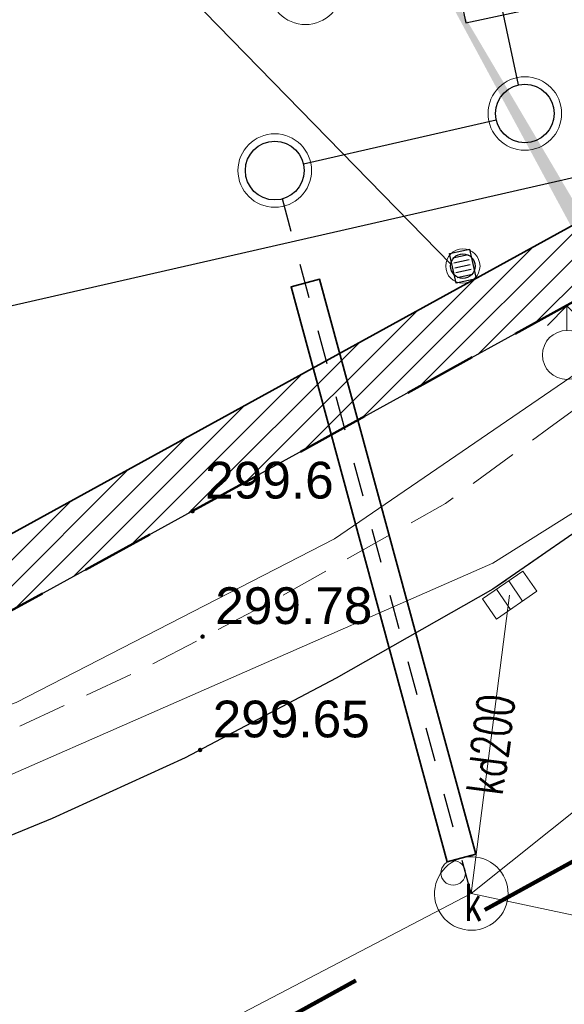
# Model space of a CAD drawing. Header units: metres. Extents: x 6567600 to 13135881, y 5574237 to 11149086.
# Tile 18 of 120: x 6567911 to 6567922, y 5574373 to 5574393. Entities that reach past the tile are written whole.
import ezdxf
from ezdxf.enums import TextEntityAlignment as Align

# ---------------------------------------------------------------- set-up
doc = ezdxf.new("R2010")
doc.units = ezdxf.units.M
for name, pattern in [('zzzxref_260316$0$_MDCP$0$2.0_1.0', [3, 2, -1]), ('zzzxref_260316$0$_MDCP$0$L_0_03', [1, 0.5, -0.5]), ('zzzxref_260316$0$_MDCP$0$L_0_04', [1.5, 1, -0.5]), ('zzzxref_260316$0$KOR', [1.4, 0.7, -0.7]), ('zzzxref_260316$0$PR1183 Chorzów Metalowców V09_TT$0$Kropki przerywana 1', [2.5, 1.5, -1])]:
    doc.linetypes.add(name, pattern=pattern)
for name, color, linetype, lineweight in [('zzzxref_260316$0$_MDCP$0$EGB_DzialkaEwidencyjna', 7, 'Continuous', 18), ('zzzxref_260316$0$_MDCP$0$EGB_Klasouzytek', 92, 'Continuous', 18), ('zzzxref_260316$0$_MDCP$0$EGB_KonturUzytkuGruntowego', 92, 'Continuous', 18), ('zzzxref_260316$0$_MDCP$0$GES_InneUrzadzeniaTowarzyszace', 7, 'Continuous', 18), ('zzzxref_260316$0$_MDCP$0$GES_InneUrzadzeniaTowarzyszace_P', 7, 'Continuous', 18), ('zzzxref_260316$0$_MDCP$0$GES_PrzewodElektroenergetyczny', 1, 'Continuous', 18), ('zzzxref_260316$0$_MDCP$0$GES_UrzadzeniaSiecKanalizacyjna_P', 7, 'Continuous', 18), ('zzzxref_260316$0$_MDCP$0$GES_UrzadzeniaSiecWodociagowa_P', 7, 'Continuous', 18), ('zzzxref_260316$0$_MDCP$0$OT_Komunikacja', 7, 'Continuous', 18), ('zzzxref_260316$0$_MDCP$0$OTRN', 7, 'Continuous', 13), ('zzzxref_260316$0$_MDCP$0$OTRS', 7, 'Continuous', 13), ('zzzxref_260316$0$_MDCP$0$OTRS_O', 7, 'Continuous', 20), ('zzzxref_260316$0$_MDCP$0$Z_GRANICE SPRAWDZONE', 100, 'Continuous', 30), ('zzzxref_260316$0$_MDCP$0$Z_ZAKRES', 214, 'Continuous', 90), ('zzzxref_260316$0$_MDCP$1$GES_PrzewodKanalizacyjny', 36, 'Continuous', 18), ('zzzxref_260316$0$_MDCP$1$GES_PrzewodWodociagowy', 5, 'Continuous', 18), ('zzzxref_260316$0$_TT_KAN_D', 96, 'Continuous', 25), ('zzzxref_260316$0$_TT_KAN_D_PRZYLACZE', 94, 'zzzxref_260316$0$KOR', 25), ('zzzxref_260316$0$_TT_KAN_D_WPUST', 7, 'Continuous', 25), ('zzzxref_260316$0$_TT_KAN_S_ZEWN', 34, 'Continuous', 25), ('zzzxref_260316$0$_TT_RO', 7, 'Continuous', 35)]:
    doc.layers.add(name, color=color, linetype=linetype, lineweight=lineweight)
for name, color, linetype in [('zzzxref_260316$0$_MDCP$0$OTRN_O', 7, 'Continuous'), ('zzzxref_260316$0$PR1183 Chorzów Metalowców V09_TT$0$FORMA - Arch 01 - PZT 0 ZAKRES OPRACOWANIA', 7, 'Continuous'), ('zzzxref_260316$0$PR1183 Chorzów Metalowców V09_TT$0$FORMA - Arch 01 - PZT 1 Strefy', 7, 'Continuous'), ('zzzxref_260316$0$PR1183 Chorzów Metalowców V09_TT$0$FORMA - Arch 01 - PZT-3 Zagospodarowanie', 7, 'Continuous')]:
    doc.layers.add(name, color=color, linetype=linetype)
doc.styles.add('zzzxref_260316$0$$TD_AUDIT_GENERATED_(9E133)', font='simplex.shx')
doc.styles.add('zzzxref_260316$0$$TD_AUDIT_GENERATED_(9E16A)', font='arial.ttf', dxfattribs={"width": 0.9})

# ---------------------------------------------------------------- blocks, each defined once
blk = doc.blocks.new('zzzxref_260316$0$_MDCP$0$OTRS')
at = {"layer": 'zzzxref_260316$0$_MDCP$0$OTRS', "color": 0, "lineweight": -3, "const_width": 0.09}
blk.add_lwpolyline([(-0.045, 0, 1), (0.045, 0, 1)], format="xyb", close=True, dxfattribs=at)
at = {"layer": 'zzzxref_260316$0$_MDCP$0$OTRS_O', "color": 0, "style": 'zzzxref_260316$0$$TD_AUDIT_GENERATED_(9E16A)'}
blk.add_attdef('RZEDNA', (0.514, 0.515), '', height=1.5, dxfattribs=at)
blk = doc.blocks.new('zzzxref_260316$0$_MDCP$0$OTRN')
at = {"layer": 'zzzxref_260316$0$_MDCP$0$OTRN', "color": 0, "const_width": 0.09}
blk.add_lwpolyline([(-0.045, 0, 1), (0.045, 0, 1)], format="xyb", close=True, dxfattribs=at)
at = {"layer": 'zzzxref_260316$0$_MDCP$0$OTRN_O', "color": 0, "style": 'zzzxref_260316$0$$TD_AUDIT_GENERATED_(9E16A)'}
blk.add_attdef('RZEDNA', (0.514, 0.515), '', height=1.5, dxfattribs=at)
blk = doc.blocks.new('zzzxref_260316$0$_MDCP$0$other_SUWH')
at = {"color": 0, "linetype": 'Continuous', "lineweight": 18, "flags": 128}
for points in [[(0, 2), (-0.8, 1.2)], [(0, 1), (0, 2)], [(0, 2), (0.8, 1.2)]]:
    blk.add_lwpolyline(points, dxfattribs=at)
at = {"color": 0, "linetype": 'Continuous', "lineweight": 18}
blk.add_circle((0, 0), 1, dxfattribs=at)
blk = doc.blocks.new('zzzxref_260316$0$_MDCP$0$other_SUKK')
at = {"color": 0, "linetype": 'Continuous', "lineweight": 18, "flags": 128}
blk.add_lwpolyline([(1, 0.5), (1, -0.5), (-1, -0.5), (-1, 0.5), (1, 0.5)], close=True, dxfattribs=at)
for points in [[(-0.3, 0.5), (-0.3, -0.5)], [(0.3, 0.5), (0.3, -0.5)]]:
    blk.add_lwpolyline(points, dxfattribs=at)
blk = doc.blocks.new('zzzxref_260316$0$_MDCP$0$other_SUPW_O')
at = {"color": 0, "linetype": 'Continuous', "lineweight": 18}
blk.add_circle((0, 0), 0.5, dxfattribs=at)
blk = doc.blocks.new('zzzxref_260316')
at = {"layer": 'zzzxref_260316$0$PR1183 Chorzów Metalowców V09_TT$0$FORMA - Arch 01 - PZT 1 Strefy', "linetype": 'Continuous', "lineweight": 0, "true_color": 0x577933}
h = blk.add_hatch(dxfattribs=at)
h.set_pattern_fill('ANSI31', color=77, scale=3, style=0)
h.set_pattern_definition([(45, (0, 1.2501), (-0.265165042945, 0.265165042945), [])])
h.paths.add_polyline_path([(6567874.014, 5574370.037), (6567903.73, 5574376.76), (6567926.87, 5574389.48), (6567941.769, 5574411.258), (6567945.87, 5574426.93), (6567946.274, 5574439.041), (6567944.961, 5574439.568), (6567943.09, 5574448.275), (6567939.696, 5574459.298), (6567938.856, 5574458.437), (6567945.454, 5574427.738), (6567940.566, 5574426.687), (6567942.208, 5574419.044, -0.198349), (6567940.833, 5574411.513), (6567926.815, 5574391.018), (6567903.433, 5574378.164), (6567873.643, 5574371.762)])
at = {"layer": 'zzzxref_260316$0$PR1183 Chorzów Metalowców V09_TT$0$FORMA - Arch 01 - PZT-3 Zagospodarowanie', "linetype": 'Continuous', "lineweight": 5}
blk.add_hatch(color=7, dxfattribs=at).paths.add_polyline_path([(6567922.663, 5574388.735), (6567918.702, 5574395.441), (6567922.394, 5574388.587)])
at = {"layer": 'zzzxref_260316$0$_MDCP$0$EGB_DzialkaEwidencyjna', "linetype": 'Continuous', "lineweight": 18}
for p, q in [((6567870.09, 5574563.29), (6567937.22, 5574576.21)), ((6567937.22, 5574576.21), (6567953.2, 5574485.85)), ((6567849.51, 5574552.26), (6567921.55, 5574569.11)), ((6567921.55, 5574569.11), (6567849.51, 5574552.26)), ((6567921.55, 5574569.11), (6567946.41, 5574443.1)), ((6567946.41, 5574443.1), (6567921.55, 5574569.11)), ((6567848.19, 5574557.83), (6567870.09, 5574563.29)), ((6567849.51, 5574552.26), (6567848.19, 5574557.83)), ((6567830.11, 5574547.72), (6567849.51, 5574552.26)), ((6567829, 5574518.49), (6567830.11, 5574547.72)), ((6567851.37, 5574441.53), (6567829, 5574518.49)), ((6567953.2, 5574485.85), (6567954.34, 5574479.4)), ((6567954.34, 5574479.4), (6567964.63, 5574421.22)), ((6567946.41, 5574443.1), (6567945.87, 5574426.93)), ((6567945.87, 5574426.93), (6567946.41, 5574443.1)), ((6567857.95, 5574413.39), (6567851.37, 5574441.53)), ((6567945.87, 5574426.93), (6567941.78, 5574411.28)), ((6567941.78, 5574411.28), (6567945.87, 5574426.93)), ((6567964.63, 5574421.22), (6567961.98, 5574385.01)), ((6567864.17, 5574367.81), (6567857.95, 5574413.39)), ((6567941.78, 5574411.28), (6567926.87, 5574389.48)), ((6567926.87, 5574389.48), (6567941.78, 5574411.28)), ((6567926.87, 5574389.48), (6567903.73, 5574376.76)), ((6567903.73, 5574376.76), (6567926.87, 5574389.48)), ((6567961.98, 5574385.01), (6567940.38, 5574379.35)), ((6567940.38, 5574379.35), (6567927.03, 5574350.99)), ((6567903.73, 5574376.76), (6567864.17, 5574367.81)), ((6567864.17, 5574367.81), (6567903.73, 5574376.76)), ((6567869.98, 5574345.11), (6567864.17, 5574367.81)), ((6567921.32, 5574359.06), (6567869.98, 5574345.11)), ((6567923.464, 5574348.631), (6567921.32, 5574359.06)), ((6567927.03, 5574350.99), (6567923.464, 5574348.631))]:
    blk.add_line(p, q, dxfattribs=at)
at = {"layer": 'zzzxref_260316$0$_MDCP$0$EGB_Klasouzytek', "lineweight": 18}
blk.add_lwpolyline([(6567903.73, 5574376.76), (6567926.87, 5574389.48)], dxfattribs=at)
at = {"layer": 'zzzxref_260316$0$_MDCP$0$EGB_KonturUzytkuGruntowego', "linetype": 'zzzxref_260316$0$_MDCP$0$L_0_03', "lineweight": 18}
blk.add_lwpolyline([(6567903.73, 5574376.76), (6567926.87, 5574389.48)], dxfattribs=at)
at = {"layer": 'zzzxref_260316$0$_MDCP$0$GES_InneUrzadzeniaTowarzyszace', "color": 36, "linetype": 'Continuous', "lineweight": 18, "flags": 128}
blk.add_lwpolyline([(6567920.292, 5574374.223), (6567920.216, 5574374.234), (6567920.141, 5574374.253), (6567920.068, 5574374.279), (6567919.999, 5574374.313), (6567919.933, 5574374.354), (6567919.872, 5574374.401), (6567919.816, 5574374.454), (6567919.766, 5574374.513), (6567919.722, 5574374.576), (6567919.685, 5574374.644), (6567919.655, 5574374.715), (6567919.632, 5574374.789), (6567919.618, 5574374.864), (6567919.611, 5574374.941), (6567919.612, 5574375.019), (6567919.621, 5574375.095), (6567919.637, 5574375.171), (6567919.662, 5574375.244), (6567919.694, 5574375.314), (6567919.732, 5574375.381), (6567919.778, 5574375.443), (6567919.83, 5574375.501), (6567919.887, 5574375.552), (6567919.949, 5574375.598), (6567920.016, 5574375.637), (6567920.086, 5574375.669), (6567920.16, 5574375.693), (6567920.235, 5574375.71), (6567920.312, 5574375.719), (6567920.389, 5574375.72), (6567920.466, 5574375.713), (6567920.542, 5574375.698), (6567920.616, 5574375.675), (6567920.687, 5574375.645), (6567920.754, 5574375.608), (6567920.818, 5574375.564), (6567920.877, 5574375.514), (6567920.93, 5574375.458), (6567920.977, 5574375.397), (6567921.017, 5574375.331), (6567921.051, 5574375.262), (6567921.077, 5574375.189), (6567921.096, 5574375.114), (6567921.107, 5574375.038), (6567921.11, 5574374.961), (6567921.105, 5574374.884), (6567921.092, 5574374.807), (6567921.071, 5574374.733), (6567921.043, 5574374.661), (6567921.008, 5574374.592), (6567920.966, 5574374.528), (6567920.917, 5574374.468), (6567920.862, 5574374.413), (6567920.802, 5574374.365), (6567920.738, 5574374.322), (6567920.669, 5574374.287), (6567920.597, 5574374.259), (6567920.523, 5574374.238), (6567920.447, 5574374.225), (6567920.37, 5574374.22)], close=True, dxfattribs=at)
at = {"layer": 'zzzxref_260316$0$_MDCP$0$GES_PrzewodElektroenergetyczny', "color": 1, "linetype": 'Continuous', "lineweight": 18, "flags": 128}
blk.add_lwpolyline([(6567865.43, 5574365.71), (6567866.05, 5574365.89), (6567896.56, 5574374.5), (6567904.27, 5574376.45), (6567911.08, 5574378.87), (6567917.57, 5574382.21), (6567923.68, 5574386.39), (6567927.96, 5574390.03), (6567932.71, 5574394.95), (6567937.44, 5574401.32), (6567941.37, 5574408.93), (6567944.03, 5574416.87), (6567946.43, 5574428.12), (6567947.07, 5574438.02), (6567946.76, 5574445.07), (6567943.54, 5574465.05), (6567937.11, 5574496.16), (6567934.67, 5574502.03), (6567928.51, 5574535.24), (6567922.19, 5574569.25)], dxfattribs=at)
at = {"layer": 'zzzxref_260316$0$_MDCP$0$OT_Komunikacja', "color": 7, "linetype": 'Continuous', "lineweight": 25, "flags": 128}
blk.add_lwpolyline([(6567934.465, 5574393.243), (6567932.327, 5574390.844), (6567928.971, 5574387.543), (6567926.768, 5574385.598), (6567925.032, 5574384.195), (6567923.337, 5574382.935), (6567920.797, 5574381.179), (6567917.606, 5574379.366), (6567914.527, 5574377.737), (6567911.816, 5574376.502), (6567909.558, 5574375.579), (6567907.269, 5574374.816), (6567903.606, 5574373.672), (6567899.382, 5574372.528), (6567894.891, 5574371.274), (6567878.894, 5574366.917), (6567867.949, 5574363.87)], dxfattribs=at)
at = {"layer": 'zzzxref_260316$0$_MDCP$0$OT_Komunikacja', "color": 7, "linetype": 'zzzxref_260316$0$_MDCP$0$L_0_04', "lineweight": 18, "flags": 128}
blk.add_lwpolyline([(6567947.515, 5574455.698), (6567948.396, 5574450.424), (6567948.648, 5574448.732), (6567948.975, 5574446.476), (6567949.265, 5574444.281), (6567949.478, 5574440.508), (6567949.478, 5574438.827), (6567949.548, 5574436.345), (6567949.466, 5574434.494), (6567949.331, 5574431.506), (6567949.013, 5574428.567), (6567948.397, 5574424.452), (6567947.845, 5574421.592), (6567946.958, 5574417.848), (6567946.194, 5574415.206), (6567944.955, 5574411.463), (6567944.22, 5574409.565), (6567943.335, 5574407.431), (6567941.896, 5574404.446), (6567940.723, 5574402.331), (6567939.781, 5574400.677), (6567938.516, 5574398.665), (6567936.744, 5574396.084), (6567934.465, 5574393.243), (6567932.327, 5574390.844), (6567928.971, 5574387.543), (6567926.7, 5574385.54), (6567925.032, 5574384.195), (6567923.337, 5574382.935), (6567920.797, 5574381.179), (6567917.606, 5574379.366), (6567914.527, 5574377.737), (6567911.816, 5574376.502), (6567909.558, 5574375.579), (6567907.269, 5574374.816), (6567903.606, 5574373.672), (6567899.382, 5574372.528), (6567894.891, 5574371.274), (6567878.894, 5574366.917), (6567867.949, 5574363.87), (6567863.154, 5574362.61), (6567857.11, 5574361.35), (6567856.863, 5574364.456), (6567856.582, 5574368.039), (6567856.09, 5574372.83), (6567857, 5574372.9), (6567856.31, 5574378.9), (6567855.79, 5574382.87), (6567855.18, 5574386.83), (6567854.51, 5574390.76), (6567853.78, 5574394.71), (6567853.05, 5574398.63), (6567852.19, 5574402.6), (6567849.76, 5574413.26), (6567849.89, 5574414.22), (6567851.83, 5574414.67), (6567851.37, 5574416.66), (6567854.58, 5574417.42), (6567850.88, 5574432.39), (6567845.96, 5574431.22), (6567840.92, 5574450.67), (6567838.96, 5574456.25), (6567831.07, 5574490.06), (6567830.27, 5574495.98), (6567829, 5574501.83), (6567827.92, 5574506.7), (6567826.86, 5574511.56), (6567826.08, 5574515.52), (6567825.4, 5574519.47), (6567824.95, 5574522.44), (6567824.5, 5574526.43), (6567824.25, 5574529.43), (6567824.08, 5574532.42), (6567824.01, 5574536.4), (6567824.25, 5574539.41), (6567825.44, 5574545.29), (6567826.09, 5574547.18), (6567826.92, 5574548.98), (6567827.87, 5574550.71), (6567829, 5574552.37), (6567849.24, 5574556.86), (6567847.84, 5574562.43), (6567850.42, 5574563.07), (6567851, 5574562.82), (6567857.08, 5574558.64), (6567878.36, 5574563.51), (6567907.32, 5574570.28), (6567907.73, 5574567.88), (6567878.94, 5574561.2), (6567857.62, 5574556.33), (6567833.07, 5574550.68), (6567832.17, 5574550.48), (6567830.79, 5574549.8), (6567829.67, 5574548.79), (6567828.68, 5574547.02), (6567827.68, 5574544.22), (6567827.06, 5574541.37), (6567826.61, 5574538.33), (6567826.47, 5574535.3), (6567826.62, 5574531.27), (6567826.93, 5574527.32), (6567827.29, 5574523.8), (6567827.81, 5574520.34), (6567828.64, 5574515.44), (6567829.22, 5574512.47), (6567831.34, 5574502.7), (6567832, 5574502.04), (6567832.86, 5574501.86), (6567835.48, 5574490.39), (6567838.69, 5574476.72), (6567840.94, 5574477.22), (6567842.1, 5574472.29), (6567839.84, 5574471.76), (6567843.24, 5574457.14), (6567846.41, 5574443.89), (6567846.82, 5574442.27), (6567847.04, 5574441.61), (6567847.42, 5574441.08), (6567847.97, 5574440.71), (6567848.63, 5574440.56), (6567849.32, 5574440.61), (6567851.19, 5574441.04), (6567854.02, 5574429.39), (6567857.72, 5574414.07), (6567855.38, 5574413.53), (6567854.43, 5574412.7), (6567853.63, 5574411.68), (6567853.17, 5574410.72), (6567853.12, 5574409.71), (6567854.26, 5574404.84), (6567855.51, 5574399), (6567857.01, 5574391.2), (6567857.79, 5574386.18), (6567858.35, 5574382.21), (6567859.02, 5574377.27), (6567859.909, 5574368.887), (6567860.055, 5574367.78), (6567860.402, 5574366.895), (6567861.348, 5574365.757), (6567862.743, 5574365.112), (6567863.812, 5574364.983), (6567864.873, 5574365.082), (6567875.385, 5574368.045), (6567887.169, 5574371.344), (6567894.86, 5574373.433), (6567904.193, 5574375.979), (6567909.986, 5574377.842), (6567913.714, 5574379.575), (6567916.29, 5574380.93), (6567919.833, 5574382.929), (6567921.94, 5574384.465), (6567924.837, 5574386.597), (6567926.974, 5574388.488), (6567928.91, 5574390.273), (6567932.797, 5574394.443), (6567936.263, 5574399.014), (6567938.789, 5574403.047), (6567940.719, 5574406.619), (6567942.6, 5574410.97), (6567944.237, 5574415.951), (6567945.095, 5574418.932), (6567946.005, 5574422.667), (6567946.916, 5574428.255), (6567947.357, 5574433.537), (6567947.446, 5574438.626), (6567947.184, 5574444.294), (6567946.685, 5574448.233), (6567946.054, 5574452.175), (6567945.029, 5574458.386), (6567942.856, 5574469.729), (6567945.871, 5574465.435)], close=True, dxfattribs=at)
at = {"layer": 'zzzxref_260316$0$_MDCP$0$Z_GRANICE SPRAWDZONE', "linetype": 'ByBlock', "flags": 128}
blk.add_lwpolyline([(6567830.11, 5574547.72), (6567849.531, 5574552.262), (6567921.55, 5574569.11), (6567946.41, 5574443.1), (6567945.87, 5574426.93), (6567941.769, 5574411.258), (6567926.87, 5574389.48), (6567903.73, 5574376.76), (6567864.17, 5574367.81), (6567857.95, 5574413.39), (6567851.37, 5574441.53), (6567829, 5574518.49), (6567830.11, 5574547.72)], dxfattribs=at)
at = {"layer": 'zzzxref_260316$0$_MDCP$0$Z_ZAKRES', "linetype": 'zzzxref_260316$0$_MDCP$0$2.0_1.0', "lineweight": 140, "ltscale": 3}
blk.add_lwpolyline([(6567820.407, 5574555.719), (6567847.232, 5574561.997), (6567929.356, 5574581.206), (6567956.443, 5574443.911), (6567955.827, 5574425.481), (6567951.015, 5574407.07), (6567933.777, 5574381.866), (6567907.312, 5574367.318), (6567855.739, 5574355.65), (6567852.582, 5574378.747), (6567848.105, 5574411.572), (6567841.693, 5574438.994), (6567818.946, 5574517.253)], close=True, dxfattribs=at)
at = {"layer": 'zzzxref_260316$0$_MDCP$1$GES_PrzewodKanalizacyjny', "color": 36, "linetype": 'Continuous', "lineweight": 18, "flags": 128}
for points in [[(6567920.36, 5574374.97), (6567940.577, 5574391.128)], [(6567921.14, 5574381.06), (6567920.36, 5574374.97)], [(6567896.46, 5574362.471), (6567920.36, 5574374.97)], [(6567927.681, 5574373.41), (6567920.36, 5574374.97)]]:
    blk.add_lwpolyline(points, dxfattribs=at)
at = {"layer": 'zzzxref_260316$0$_MDCP$1$GES_PrzewodWodociagowy', "color": 5, "linetype": 'Continuous', "lineweight": 18, "flags": 128}
blk.add_lwpolyline([(6567891.58, 5574371.22), (6567903.6, 5574374.16), (6567920.8, 5574381.71), (6567923.69, 5574383.53), (6567926.2, 5574385.12), (6567936.27, 5574396.34)], dxfattribs=at)
at = {"layer": 'zzzxref_260316$0$_TT_KAN_D'}
for p, q in [((6567919.952, 5574387.81, 600.571), (6567911.535, 5574396.431, 28.465)), ((6567921.325, 5574391.475), (6567920.976, 5574393.1))]:
    blk.add_line(p, q, dxfattribs=at)
at = {"layer": 'zzzxref_260316$0$_TT_KAN_D', "lineweight": 30, "elevation": 228.29}
blk.add_lwpolyline([(6567920.246, 5574392.738), (6567926.112, 5574393.999), (6567923.275, 5574407.198), (6567917.409, 5574405.937)], close=True, dxfattribs=at)
at = {"layer": 'zzzxref_260316$0$_TT_KAN_D'}
blk.add_lwpolyline([(6567920.866, 5574390.754), (6567916.937, 5574389.857)], dxfattribs=at)
at = {"layer": 'zzzxref_260316$0$_TT_KAN_D', "lineweight": 13}
blk.add_circle((6567916.978, 5574393.454), 0.75, dxfattribs=at)
at = {"layer": 'zzzxref_260316$0$_TT_KAN_D_PRZYLACZE'}
blk.add_line((6567920.36, 5574374.97), (6567916.509, 5574389.145), dxfattribs=at)
at = {"layer": 'zzzxref_260316$0$_TT_KAN_D_PRZYLACZE', "linetype": 'Continuous', "lineweight": 13}
for centre in [(6567921.451, 5574390.888), (6567916.352, 5574389.724)]:
    blk.add_circle(centre, 0.75, dxfattribs=at)
at = {"layer": 'zzzxref_260316$0$_TT_KAN_D_PRZYLACZE', "linetype": 'Continuous', "lineweight": 30}
for centre in [(6567921.451, 5574390.888), (6567916.352, 5574389.724)]:
    blk.add_circle(centre, 0.6, dxfattribs=at)
at = {"layer": 'zzzxref_260316$0$_TT_KAN_D_WPUST', "lineweight": 30}
for p, q in [((6567920.294, 5574388.007, 600.569), (6567919.981, 5574387.938, 600.569)), ((6567920.316, 5574387.905, 600.569), (6567920.003, 5574387.836, 600.569)), ((6567920.339, 5574387.802, 600.569), (6567920.026, 5574387.734, 600.569)), ((6567920.36, 5574387.704, 600.569), (6567920.047, 5574387.636, 600.569)), ((6567920.382, 5574387.602, 600.569), (6567920.069, 5574387.533, 600.569))]:
    blk.add_line(p, q, dxfattribs=at)
at = {"layer": 'zzzxref_260316$0$_TT_KAN_D_WPUST', "lineweight": 30, "elevation": 600.569}
blk.add_lwpolyline([(6567920.048, 5574387.426), (6567919.916, 5574388.032), (6567920.326, 5574388.121), (6567920.458, 5574387.516)], close=True, dxfattribs=at)
at = {"layer": 'zzzxref_260316$0$_TT_KAN_D_WPUST', "lineweight": 18}
blk.add_circle((6567920.187, 5574387.774, 600.569), 0.35, dxfattribs=at)
at = {"layer": 'zzzxref_260316$0$_TT_KAN_D_WPUST', "color": 96, "lineweight": 30}
blk.add_circle((6567920.187, 5574387.774, 600.569), 0.25, dxfattribs=at)
at = {"layer": 'zzzxref_260316$0$_TT_KAN_S_ZEWN'}
blk.add_lwpolyline([(6567923.087, 5574389.723), (6567910.6, 5574386.872)], dxfattribs=at)
at = {"layer": 'zzzxref_260316$0$_TT_RO'}
blk.add_lwpolyline([(6567919.87, 5574375.614), (6567920.449, 5574375.772), (6567917.265, 5574387.505), (6567916.686, 5574387.348)], close=True, dxfattribs=at)
blk.add_lwpolyline([(6567919.87, 5574375.614), (6567920.449, 5574375.772), (6567917.265, 5574387.505), (6567916.686, 5574387.348)], close=True, dxfattribs=at)
at = {"layer": 'zzzxref_260316$0$PR1183 Chorzów Metalowców V09_TT$0$FORMA - Arch 01 - PZT 0 ZAKRES OPRACOWANIA', "color": 1, "linetype": 'zzzxref_260316$0$PR1183 Chorzów Metalowców V09_TT$0$Kropki przerywana 1', "lineweight": 50}
blk.add_line((6567903.73, 5574376.76), (6567926.87, 5574389.48), dxfattribs=at)
at = {"layer": 'zzzxref_260316$0$PR1183 Chorzów Metalowców V09_TT$0$FORMA - Arch 01 - PZT 1 Strefy', "color": 71, "linetype": 'Continuous', "lineweight": 13, "true_color": 0xaff266}
for p, q in [((6567926.815, 5574391.018), (6567903.433, 5574378.164)), ((6567903.73, 5574376.76), (6567926.87, 5574389.48))]:
    blk.add_line(p, q, dxfattribs=at)
at = {"layer": 'zzzxref_260316$0$PR1183 Chorzów Metalowców V09_TT$0$FORMA - Arch 01 - PZT 1 Strefy', "color": 254, "linetype": 'Continuous', "lineweight": 13, "true_color": 0xd2d2ff}
blk.add_line((6567909.836, 5574381.684), (6567926.815, 5574391.018), dxfattribs=at)
at = {"layer": 'zzzxref_260316$0$PR1183 Chorzów Metalowców V09_TT$0$FORMA - Arch 01 - PZT-3 Zagospodarowanie', "color": 7, "linetype": 'Continuous', "lineweight": 35}
blk.add_line((6567926.815, 5574391.018), (6567909.836, 5574381.684), dxfattribs=at)
at = {"layer": 'zzzxref_260316$0$_MDCP$0$GES_InneUrzadzeniaTowarzyszace_P', "linetype": 'Continuous', "xscale": 0.5, "yscale": 0.5, "zscale": 0.5}
blk.add_blockref('zzzxref_260316$0$_MDCP$0$other_SUPW_O', (6567919.99, 5574375.39), dxfattribs=at)
at = {"layer": 'zzzxref_260316$0$_MDCP$0$GES_UrzadzeniaSiecKanalizacyjna_P', "color": 36, "linetype": 'Continuous', "xscale": 0.5, "yscale": 0.5, "zscale": 0.5, "rotation": 34.53840379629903}
blk.add_blockref('zzzxref_260316$0$_MDCP$0$other_SUKK', (6567921.14, 5574381.06), dxfattribs=at)
at = {"layer": 'zzzxref_260316$0$_MDCP$0$GES_UrzadzeniaSiecWodociagowa_P', "color": 5, "linetype": 'Continuous', "xscale": 0.5, "yscale": 0.5, "zscale": 0.5}
blk.add_blockref('zzzxref_260316$0$_MDCP$0$other_SUWH', (6567922.31, 5574385.96), dxfattribs=at)
at = {"layer": 'zzzxref_260316$0$_MDCP$0$OTRN', "color": 14, "xscale": 0.5, "yscale": 0.5, "zscale": 0.5}
blk.add_blockref('zzzxref_260316$0$_MDCP$0$OTRN', (6567914.676, 5574382.773, 299.616), dxfattribs=at).add_auto_attribs({'RZEDNA': '299.6'})
at = {"layer": 'zzzxref_260316$0$_MDCP$0$OTRS', "xscale": 0.5, "yscale": 0.5, "zscale": 0.5}
for p, values in [((6567914.881, 5574380.212, 299.776), {'RZEDNA': '299.78'}), ((6567914.829, 5574377.899, 299.648), {'RZEDNA': '299.65'})]:
    blk.add_blockref('zzzxref_260316$0$_MDCP$0$OTRS', p, dxfattribs=at).add_auto_attribs(values)
at = {"layer": 'zzzxref_260316$0$_MDCP$0$GES_InneUrzadzeniaTowarzyszace_P', "color": 7, "lineweight": 15, "style": 'zzzxref_260316$0$$TD_AUDIT_GENERATED_(9E133)', "width": 0.66}
blk.add_text('k', height=0.75, dxfattribs=at).set_placement((6567920.215, 5574375.165), align=Align.TOP_LEFT)
at = {"layer": 'zzzxref_260316$0$_MDCP$1$GES_PrzewodKanalizacyjny', "color": 36, "lineweight": 15, "style": 'zzzxref_260316$0$$TD_AUDIT_GENERATED_(9E133)', "width": 0.66}
blk.add_text('kd200', height=0.75, rotation=-277.3, dxfattribs=at).set_placement((6567920.75, 5574378.015), align=Align.MIDDLE_CENTER)

msp = doc.modelspace()

# ---------------------------------------------------------------- block references
at = {"ltscale": 0.5}
msp.add_blockref('zzzxref_260316', (0, 0), dxfattribs=at)

doc.saveas('drawing.dxf')
